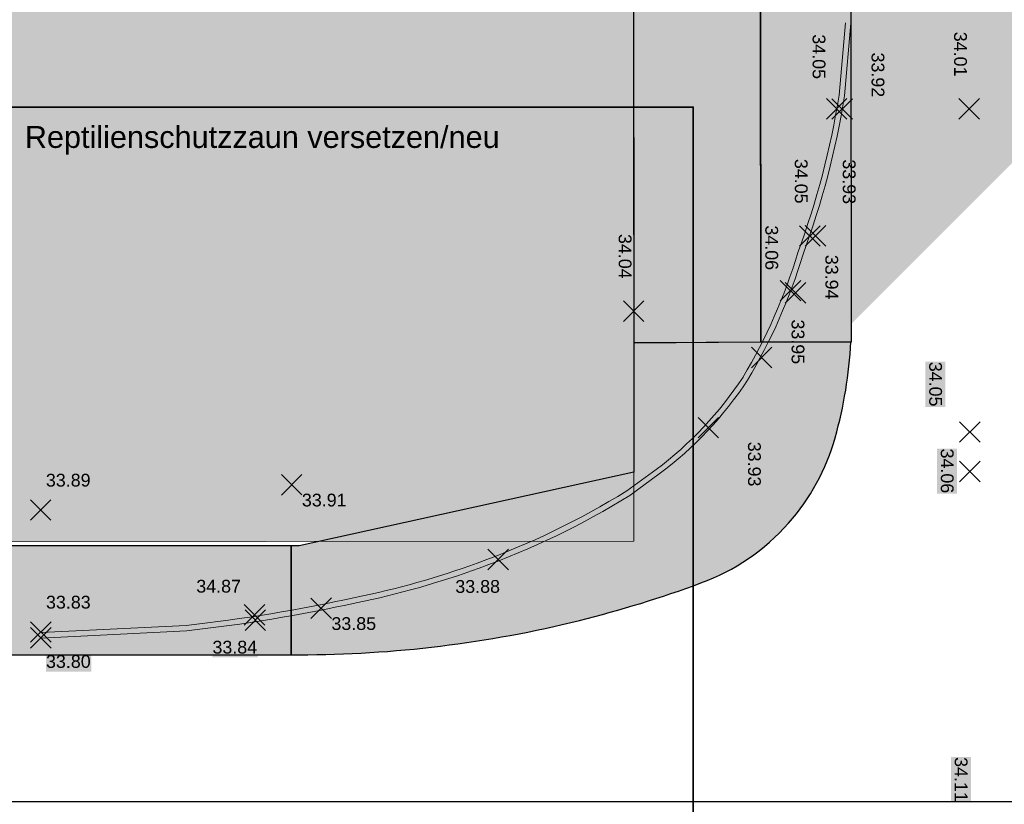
# Model space of a CAD drawing. Header units: metres. Extents: x -5203299 to 2078834, y 245743 to 5817682.
# Tile 237 of 256: x 366581 to 366608, y 5814224 to 5814246. Entities that reach past the tile are written whole.
import ezdxf

# ---------------------------------------------------------------- set-up
doc = ezdxf.new("R2010")
doc.units = ezdxf.units.M
doc.header["$LTSCALE"] = 0.5
for name, color, linetype, lineweight in [('02.02_Nutzung. Gebäude-Gewerbe. Wohnen', 7, 'Continuous', 9), ('03_CS-XREF_Verm_KADEN_24_08_02-MK_Lageplan_Verkehr_LZ Randstein', 7, 'Continuous', 25), ('03_CS-XREF_Verm_KADEN_24_08_02-MK_Lageplan_Verkehr_LZ Randstein-2', 7, 'Continuous', 25), ('2D-Schatten', 7, 'Continuous', 5), ('30 -39 Baustelle- Fläche', 7, 'Continuous', 15), ('99.04_Erschließung_VP-S-Borde-Kantenstein', 7, 'Continuous', 25), ('Keine', 7, 'Continuous', 9), ('SB-PUNKTE-00000-0000-HOE', 7, 'Continuous', 18), ('SB-PUNKTE-00000-0000-PKT', 7, 'Continuous', 18), ('SB-PUNKTE-00000-0000-SYM', 7, 'Continuous', 18)]:
    doc.layers.add(name, color=color, linetype=linetype, lineweight=lineweight)
for name, color, linetype, lineweight, true_color in [('30 -34 Innenwände- 4 Türen_Fenster', 7, 'Continuous', 15, 0x9955ff), ('99.04_Erschließung_VP-S-Farben-Gehweg-Betonsteinpflaster', 7, 'Continuous', 25, 0xffd6a8), ('99.04_Erschließung_VP-S-Farben-Regengarten', 7, 'Continuous', 25, 0x60d2fb), ('99.04_Gleisplanung VP 02_23-EB-1236R-A-FAHRKANTE', 150, 'Continuous', 35, 0x007fff)]:
    doc.layers.add(name, color=color, linetype=linetype, lineweight=lineweight, true_color=true_color)
doc.styles.add('Arial', font='arial.ttf')

# ---------------------------------------------------------------- blocks, each defined once
blk = doc.blocks.new('_25-01-10_187 KRA_CS_LP4_Außenanlagenplan (3D)')
at = {"layer": '03_CS-XREF_Verm_KADEN_24_08_02-MK_Lageplan_Verkehr_LZ Randstein', "linetype": 'Continuous', "lineweight": 0}
h = blk.add_hatch(color=7, dxfattribs=at)
edge = h.paths.add_edge_path()
edge.add_line((366603.7425347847, 5814245.534707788), (366603.563910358, 5814243.538268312))
edge.add_arc((366581.1745480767, 5814247.086692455), 22.66880802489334, 339.6414905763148, 350.9942644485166, ccw=False)
edge.add_arc((366588.0333437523, 5814243.48281108), 15.01752846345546, 329.03311586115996, 343.4314082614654, ccw=False)
edge.add_line((366600.9103463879, 5814235.7556535), (366603.7425347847, 5814245.534707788))
h = blk.add_hatch(color=7, dxfattribs=at)
edge = h.paths.add_edge_path()
edge.add_line((366603.8919379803, 5814245.521340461), (366603.7128600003, 5814243.519831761))
edge.add_arc((366581.1745990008, 5814247.086679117), 22.81875563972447, 339.65392810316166, 351.0070989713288, ccw=False)
edge.add_arc((366588.0333489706, 5814243.482808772), 15.16752280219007, 329.0331133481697, 343.4126481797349, ccw=False)
edge.add_line((366601.0389661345, 5814235.678472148), (366603.8919379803, 5814245.521340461))
h = blk.add_hatch(color=7, dxfattribs=at)
edge = h.paths.add_edge_path()
edge.add_line((366598.5183954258, 5814233.213989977), (366597.7113543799, 5814232.624189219))
edge.add_arc((366586.1334059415, 5814251.346373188), 22.01292944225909, 289.7980042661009, 301.7329783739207, ccw=False)
edge.add_line((366593.5892984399, 5814230.634571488), (366598.5183954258, 5814233.213989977))
h = blk.add_hatch(color=7, dxfattribs=at)
edge = h.paths.add_edge_path()
edge.add_line((366598.6069018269, 5814233.092884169), (366597.7951876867, 5814232.499668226))
edge.add_arc((366586.1334083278, 5814251.346368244), 22.16292398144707, 289.79800277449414, 301.74799402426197, ccw=False)
edge.add_line((366593.6401042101, 5814230.493437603), (366598.6069018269, 5814233.092884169))
at = {"layer": '03_CS-XREF_Verm_KADEN_24_08_02-MK_Lageplan_Verkehr_LZ Randstein-2', "linetype": 'Continuous', "lineweight": 0}
h = blk.add_hatch(color=7, dxfattribs=at)
edge = h.paths.add_edge_path()
edge.add_arc((366592.4848025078, 5814241.287589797), 10.07931874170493, 306.76804946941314, 326.76660768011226, ccw=False)
edge.add_line((366598.5180507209, 5814233.213397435), (366600.9155987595, 5814235.76361108))
h = blk.add_hatch(color=7, dxfattribs=at)
edge = h.paths.add_edge_path()
edge.add_arc((366592.4848025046, 5814241.287589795), 10.22931874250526, 306.76804949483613, 326.76660769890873, ccw=False)
edge.add_line((366598.6078372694, 5814233.093237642), (366601.0410655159, 5814235.681403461))
h = blk.add_hatch(color=7, dxfattribs=at)
edge = h.paths.add_edge_path()
edge.add_arc((366585.7296666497, 5814252.10265416), 22.86057945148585, 281.33826226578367, 290.10851362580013, ccw=False)
edge.add_arc((366580.8518630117, 5814271.910776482), 43.25022254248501, 276.253884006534, 282.5151354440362, ccw=False)
edge.add_line((366585.5632940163, 5814228.917937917), (366581.5656172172, 5814228.716508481))
edge.add_line((366581.5656172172, 5814228.716508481), (366593.589116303, 5814230.635583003))
h = blk.add_hatch(color=7, dxfattribs=at)
edge = h.paths.add_edge_path()
edge.add_arc((366585.7296656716, 5814252.102657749), 23.01058316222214, 281.34210183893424, 290.10851281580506, ccw=False)
edge.add_arc((366580.8518629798, 5814271.910776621), 43.40022268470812, 276.2480546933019, 282.5131031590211, ccw=False)
edge.add_line((366585.5752448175, 5814228.768349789), (366581.5731656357, 5814228.56669853))
edge.add_line((366581.5731656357, 5814228.56669853), (366593.6406861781, 5814230.494726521))
at = {"layer": '03_CS-XREF_Verm_KADEN_24_08_02-MK_Lageplan_Verkehr_LZ Randstein', "lineweight": 9, "flags": 128}
for points in [[(366603.7425347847, 5814245.534707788), (366603.5639103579, 5814243.538268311, -0.04957637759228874), (366602.4273299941, 5814239.200367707, -0.0629071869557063), (366600.9103463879, 5814235.7556535)], [(366603.8919379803, 5814245.521340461), (366603.71286, 5814243.519831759, -0.0495781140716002), (366602.5696846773, 5814239.152832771, -0.06282501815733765), (366601.0389661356, 5814235.67847215)], [(366598.5183954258, 5814233.213989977), (366597.7113543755, 5814232.624189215, -0.05212327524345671), (366593.589298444, 5814230.634571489)], [(366598.6069018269, 5814233.092884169), (366597.7951876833, 5814232.499668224, -0.05218897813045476), (366593.6401042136, 5814230.493437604)]]:
    blk.add_lwpolyline(points, format="xyb", dxfattribs=at)
at = {"layer": '03_CS-XREF_Verm_KADEN_24_08_02-MK_Lageplan_Verkehr_LZ Randstein-2', "lineweight": 9, "flags": 128}
for points in [[(366600.9155987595, 5814235.76361108, -0.0874823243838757), (366598.5180507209, 5814233.213397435)], [(366601.0410655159, 5814235.681403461, -0.0874823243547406), (366598.6078372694, 5814233.093237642)], [(366593.5891162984, 5814230.635583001, -0.03828613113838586), (366590.2240784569, 5814229.688231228, -0.0273266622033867), (366585.5632940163, 5814228.917937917), (366581.5656172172, 5814228.716508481)], [(366593.6406861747, 5814230.49472652, -0.03826934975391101), (366590.2550802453, 5814229.541461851, -0.02734324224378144), (366585.5752448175, 5814228.768349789), (366581.5731656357, 5814228.56669853)]]:
    blk.add_lwpolyline(points, format="xyb", dxfattribs=at)
blk = doc.blocks.new('Gruppe-746')
at = {"layer": 'SB-PUNKTE-00000-0000-SYM', "color": 7}
for p, q in [((14.0796487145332, 27.73335761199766), (14.64612376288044, 27.16783305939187)), ((14.08012396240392, 27.16735781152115), (14.64564851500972, 27.73383285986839))]:
    blk.add_line(p, q, dxfattribs=at)
blk = doc.blocks.new('Gruppe-747')
at = {"layer": 'SB-PUNKTE-00000-0000-SYM', "color": 7}
for p, q in [((14.06144971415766, 37.73334585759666), (14.62792476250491, 37.16782130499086)), ((14.06192496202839, 37.16734605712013), (14.62744951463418, 37.73382110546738))]:
    blk.add_line(p, q, dxfattribs=at)
blk = doc.blocks.new('Gruppe-769')
at = {"layer": 'SB-PUNKTE-00000-0000-SYM', "color": 7}
for p, q in [((6.872657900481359, 28.94337310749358), (7.439132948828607, 28.37784855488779)), ((6.873133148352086, 28.37737330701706), (7.438657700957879, 28.94384835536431))]:
    blk.add_line(p, q, dxfattribs=at)
blk = doc.blocks.new('Gruppe-773')
at = {"layer": 'SB-PUNKTE-00000-0000-SYM', "color": 7}
for p, q in [((9.828933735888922, 34.23332046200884), (10.39540878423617, 33.66779590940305)), ((9.829408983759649, 33.66732066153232), (10.39493353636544, 34.23379570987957))]:
    blk.add_line(p, q, dxfattribs=at)
blk = doc.blocks.new('Gruppe-776')
at = {"layer": 'SB-PUNKTE-00000-0000-SYM', "color": 7}
for p, q in [((10.56188719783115, 37.73040780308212), (11.1283622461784, 37.16488325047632)), ((10.56236244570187, 37.1644080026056), (11.12788699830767, 37.73088305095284))]:
    blk.add_line(p, q, dxfattribs=at)
blk = doc.blocks.new('Gruppe-812')
at = {"layer": 'SB-PUNKTE-00000-0000-SYM', "color": 7}
for p, q in [((9.671273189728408, 34.22733014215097), (10.23774823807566, 33.66180558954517)), ((9.671748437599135, 33.66133034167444), (10.23727299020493, 34.22780539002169))]:
    blk.add_line(p, q, dxfattribs=at)
blk = doc.blocks.new('Gruppe-814')
at = {"layer": 'SB-PUNKTE-00000-0000-SYM', "color": 7}
for p, q in [((10.41074468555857, 37.7325859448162), (10.97721973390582, 37.1670613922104)), ((10.4112199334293, 37.16658614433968), (10.97674448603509, 37.73306119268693))]:
    blk.add_line(p, q, dxfattribs=at)
blk = doc.blocks.new('Gruppe-815')
at = {"layer": 'SB-PUNKTE-00000-0000-SYM', "color": 7}
for p, q in [((1.0819533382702, 25.30805571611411), (1.648428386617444, 24.74253116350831)), ((1.647953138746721, 25.30853096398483), (1.082428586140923, 24.74205591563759))]:
    blk.add_line(p, q, dxfattribs=at)
blk = doc.blocks.new('Gruppe-816')
at = {"layer": 'SB-PUNKTE-00000-0000-SYM', "color": 7}
for p, q in [((-5.612147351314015, 23.63409772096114), (-5.045672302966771, 23.06857316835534)), ((-5.046147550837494, 23.63457296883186), (-5.611672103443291, 23.06809792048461))]:
    blk.add_line(p, q, dxfattribs=at)
blk = doc.blocks.new('Gruppe-817')
at = {"layer": 'SB-PUNKTE-00000-0000-SYM', "color": 7}
for p, q in [((-5.635357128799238, 23.78229128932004), (-5.068882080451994, 23.21676673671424)), ((-5.069357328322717, 23.78276653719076), (-5.634881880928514, 23.21629148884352))]:
    blk.add_line(p, q, dxfattribs=at)
blk = doc.blocks.new('Gruppe-821')
at = {"layer": 'SB-PUNKTE-00000-0000-SYM', "color": 7}
for p, q in [((-3.799744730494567, 23.96404830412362), (-3.233269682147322, 23.39852375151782)), ((-3.233744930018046, 23.96452355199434), (-3.799269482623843, 23.3980485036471))]:
    blk.add_line(p, q, dxfattribs=at)
blk = doc.blocks.new('Gruppe-822')
at = {"layer": 'SB-PUNKTE-00000-0000-SYM', "color": 7}
for p, q in [((-4.613574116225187, 27.3699984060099), (-4.047099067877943, 26.8044738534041)), ((-4.047574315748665, 27.37047365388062), (-4.613098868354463, 26.80399860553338))]:
    blk.add_line(p, q, dxfattribs=at)
blk = doc.blocks.new('Gruppe-830')
at = {"layer": 'SB-PUNKTE-00000-0000-SYM', "color": 7}
for p, q in [((8.342345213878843, 30.87749408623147), (8.908820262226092, 30.31196953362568)), ((8.34282046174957, 30.31149428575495), (8.908345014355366, 30.8779693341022))]:
    blk.add_line(p, q, dxfattribs=at)
blk = doc.blocks.new('Gruppe-831')
at = {"layer": 'SB-PUNKTE-00000-0000-SYM', "color": 7}
for p, q in [((9.273262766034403, 32.66032926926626), (9.839737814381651, 32.09480471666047)), ((9.27373801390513, 32.09432946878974), (9.839262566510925, 32.66080451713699))]:
    blk.add_line(p, q, dxfattribs=at)
blk = doc.blocks.new('Gruppe-832')
at = {"layer": 'SB-PUNKTE-00000-0000-SYM', "color": 7}
for p, q in [((9.135325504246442, 32.71926407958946), (9.701800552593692, 32.15373952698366)), ((9.13580075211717, 32.15326427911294), (9.701325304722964, 32.71973932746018))]:
    blk.add_line(p, q, dxfattribs=at)
blk = doc.blocks.new('Gruppe-833')
at = {"layer": 'SB-PUNKTE-00000-0000-SYM', "color": 7}
for p, q in [((4.816115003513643, 32.1574835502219), (5.382590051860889, 31.5919589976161)), ((4.816590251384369, 31.59148374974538), (5.382114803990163, 32.15795879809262))]:
    blk.add_line(p, q, dxfattribs=at)
blk = doc.blocks.new('Gruppe-835')
at = {"layer": 'SB-PUNKTE-00000-0000-SYM', "color": 7}
for p, q in [((-11.52803179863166, 23.14745663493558), (-10.96155675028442, 22.58193208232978)), ((-10.96203199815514, 23.1479318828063), (-11.52755655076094, 22.58145683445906))]:
    blk.add_line(p, q, dxfattribs=at)
blk = doc.blocks.new('Gruppe-836')
at = {"layer": 'SB-PUNKTE-00000-0000-SYM', "color": 7}
for p, q in [((-11.5281666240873, 23.30805402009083), (-10.96169157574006, 22.74252946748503)), ((-10.96216682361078, 23.30852926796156), (-11.52769137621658, 22.74205421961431))]:
    blk.add_line(p, q, dxfattribs=at)
blk = doc.blocks.new('Gruppe-837')
at = {"layer": 'SB-PUNKTE-00000-0000-SYM', "color": 7}
for p, q in [((-11.53099096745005, 26.67225295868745), (-10.96451591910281, 26.10672840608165)), ((-10.96499116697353, 26.67272820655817), (-11.53051571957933, 26.10625315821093))]:
    blk.add_line(p, q, dxfattribs=at)
blk = doc.blocks.new('Gruppe-882')
at = {"layer": 'SB-PUNKTE-00000-0000-SYM', "color": 7}
for p, q in [((14.07964888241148, 28.82535916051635), (14.64612393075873, 28.25983460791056)), ((14.08012413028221, 28.25935936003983), (14.64564868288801, 28.82583440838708))]:
    blk.add_line(p, q, dxfattribs=at)
blk = doc.blocks.new('_23-07-06_Massenplan_TB_Weiterführende Schule (3D)')
at = {"layer": '02.02_Nutzung. Gebäude-Gewerbe. Wohnen', "linetype": 'Continuous', "lineweight": 0}
blk.add_hatch(color=165, dxfattribs=at).paths.add_polyline_path([(-25.39530300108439, 25.5038159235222), (-25.4132039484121, 44.00380741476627), (5.089154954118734, 44.02941503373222), (5.10468626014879, 25.52942155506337)])
at = {"layer": '2D-Schatten', "linetype": 'Continuous', "lineweight": 0, "transparency": 33554457}
blk.add_hatch(color=7, dxfattribs=at).paths.add_polyline_path([(-25.41083428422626, 44.00380940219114), (-19.04805808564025, 50.36776943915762), (5.083833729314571, 50.36776943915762), (5.048437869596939, 92.52939794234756), (-38.20534588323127, 92.49308514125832), (-38.20533460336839, 92.47964920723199), (-42.45153710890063, 92.47964920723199), (-42.45154539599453, 92.4895203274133), (-79.45153242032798, 92.45845775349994), (-75.2088917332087, 96.70109844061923), (-38.20890471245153, 96.73216102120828), (-36.08758436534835, 98.85348135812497), (11.41239890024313, 98.89335897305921), (11.44777775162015, 56.75198988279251), (17.8170770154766, 56.75733709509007), (17.83260832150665, 38.25734361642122), (5.10468626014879, 25.52942155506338), (5.089154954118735, 44.02941503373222)])
at = {"layer": '99.04_Erschließung_VP-S-Farben-Gehweg-Betonsteinpflaster', "linetype": 'Continuous', "lineweight": 0, "true_color": 0xffd6a8}
for points in [[(5.042985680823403, 99.02939289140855), (5.100097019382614, 31.00311811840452), (8.600079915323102, 31.0249600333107), (8.542984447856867, 99.03233131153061)], [(-99.3871600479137, 24.89997420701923), (-41.30371819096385, 24.89996526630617), (-41.3037185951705, 22.39996526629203), (-4.344498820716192, 22.39995959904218), (-4.344498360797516, 25.39995959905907), (-25.39950142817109, 25.39996282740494), (-25.39950066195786, 30.39996282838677), (-99.38715920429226, 30.39997417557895)]]:
    blk.add_hatch(color=41, dxfattribs=at).paths.add_polyline_path(points)
h = blk.add_hatch(color=41, dxfattribs=at)
edge = h.paths.add_edge_path()
edge.add_line((5.100097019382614, 31.00311811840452), (5.103092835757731, 27.4347503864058))
edge.add_line((5.103092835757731, 27.4347503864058), (-4.123378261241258, 25.3999562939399))
edge.add_line((-4.123378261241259, 25.3999562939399), (-4.344498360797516, 25.39995959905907))
edge.add_line((-4.344498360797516, 25.39995959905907), (-4.344498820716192, 22.39995959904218))
edge.add_line((-4.344498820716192, 22.39995959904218), (-4.123378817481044, 22.39995629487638))
edge.add_line((-4.123378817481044, 22.39995629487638), (-4.12337881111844, 22.39995629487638))
edge.add_arc((-4.123372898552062, 54.39995620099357), 31.99999990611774, 269.9999894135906, 283.9785879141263)
edge.add_line((3.606523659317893, 23.34760213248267), (3.60652366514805, 23.34760213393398))
edge.add_arc((-4.123372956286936, 54.39995635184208), 32.00000006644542, 283.9785879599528, 290.249965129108)
edge.add_arc((4.875655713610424, 30.00697606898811), 5.999999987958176, 290.2499650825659, 318.4196767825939)
edge.add_line((9.363812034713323, 26.02495990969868), (9.363812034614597, 26.0249599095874))
edge.add_arc((4.875660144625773, 30.00697365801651), 5.999995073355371, 318.4196659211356, 344.2977492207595)
edge.add_line((10.65174209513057, 28.38314540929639), (10.6517420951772, 28.38314540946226))
edge.add_line((10.6517420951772, 28.38314540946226), (10.65174209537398, 28.38314541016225))
edge.add_arc((-0.9004283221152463, 31.63080635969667), 11.99999762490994, 344.2977371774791, 357.1060640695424)
edge.add_line((11.08426578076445, 31.02495963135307), (11.08426578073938, 31.02495963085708))
edge.add_line((11.08426578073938, 31.02495963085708), (5.100097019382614, 31.00311811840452))
at = {"layer": '99.04_Erschließung_VP-S-Farben-Regengarten', "linetype": 'Continuous', "lineweight": 0, "true_color": 0x60d2fb}
blk.add_hatch(color=141, dxfattribs=at).paths.add_polyline_path([(8.57535910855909, 60.47032988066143), (8.600079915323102, 31.0249600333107), (11.10008079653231, 31.02495962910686), (11.0753582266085, 60.47242875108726)])
at = {"layer": '02.02_Nutzung. Gebäude-Gewerbe. Wohnen', "flags": 128}
blk.add_lwpolyline([(-25.39530300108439, 25.5038159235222), (-25.4132039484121, 44.00380741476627), (5.089154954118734, 44.02941503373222), (5.10468626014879, 25.52942155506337)], close=True, dxfattribs=at)
at = {"layer": '99.04_Erschließung_VP-S-Borde-Kantenstein', "lineweight": 9}
for p in [(5.042985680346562, 99.02939289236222), (-4.123378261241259, 25.3999562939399)]:
    blk.add_line(p, (5.103092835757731, 27.4347503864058), dxfattribs=at)
at = {"layer": '99.04_Erschließung_VP-S-Borde-Kantenstein', "linetype": 'Continuous', "lineweight": 9}
blk.add_line((-4.123363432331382, 25.39995956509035), (-25.39950142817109, 25.39996282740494), dxfattribs=at)
at = {"layer": '99.04_Erschließung_VP-S-Farben-Gehweg-Betonsteinpflaster', "flags": 128}
for points in [[(5.042985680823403, 99.02939289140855), (5.100097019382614, 31.00311811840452), (8.600079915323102, 31.0249600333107), (8.542984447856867, 99.03233131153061)], [(-99.3871600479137, 24.89997420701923), (-41.30371819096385, 24.89996526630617), (-41.3037185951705, 22.39996526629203), (-4.344498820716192, 22.39995959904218), (-4.344498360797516, 25.39995959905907), (-25.39950142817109, 25.39996282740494), (-25.39950066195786, 30.39996282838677), (-99.38715920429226, 30.39997417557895)]]:
    blk.add_lwpolyline(points, close=True, dxfattribs=at)
blk.add_lwpolyline([(5.100097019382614, 31.00311811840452), (5.103092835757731, 27.4347503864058), (-4.123378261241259, 25.3999562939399), (-4.344498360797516, 25.39995959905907), (-4.344498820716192, 22.39995959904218), (-4.123378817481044, 22.39995629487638), (-4.12337881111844, 22.39995629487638, 0.06106888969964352), (3.606523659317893, 23.34760213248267), (3.60652366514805, 23.34760213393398, 0.02737087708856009), (6.952354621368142, 24.37782679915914, 0.1235363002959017), (9.363812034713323, 26.02495990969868), (9.363812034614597, 26.0249599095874, 0.1133967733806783), (10.65174209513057, 28.38314540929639), (10.6517420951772, 28.38314540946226), (10.65174209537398, 28.38314541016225, 0.05594512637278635), (11.08426578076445, 31.02495963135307), (11.08426578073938, 31.02495963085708)], format="xyb", close=True, dxfattribs=at)
at = {"layer": '99.04_Erschließung_VP-S-Farben-Regengarten', "flags": 128}
blk.add_lwpolyline([(8.57535910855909, 60.47032988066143), (8.600079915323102, 31.0249600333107), (11.10008079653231, 31.02495962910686), (11.0753582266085, 60.47242875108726)], close=True, dxfattribs=at)
at = {"layer": '99.04_Gleisplanung VP 02_23-EB-1236R-A-FAHRKANTE', "flags": 128}
blk.add_lwpolyline([(563.0160730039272, 18.31275983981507), (-195.6329211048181, 18.36176344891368), (-195.632921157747, 18.36176344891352, -0.005965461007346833), (-243.3253258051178, 18.93388033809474), (-544.4057281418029, 26.13893524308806)], format="xyb", dxfattribs=at)
at = {"layer": 'SB-PUNKTE-00000-0000-HOE', "color": 7}
for points in [[(9.924420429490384, 39.50516872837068), (9.925466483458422, 38.25936338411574), (10.47757579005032, 39.50563319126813), (10.47862184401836, 38.2598278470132)], [(9.924420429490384, 39.50516872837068), (9.925466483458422, 38.25936338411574), (10.47757579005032, 39.50563319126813), (10.47862184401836, 38.2598278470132)], [(13.82417101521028, 39.57703534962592), (13.82521706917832, 38.33123000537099), (14.37732637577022, 39.57749981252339), (14.37837242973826, 38.33169446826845)], [(13.82417101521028, 39.57703534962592), (13.82521706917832, 38.33123000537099), (14.37732637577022, 39.57749981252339), (14.37837242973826, 38.33169446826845)], [(11.54890850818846, 39.00431809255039), (11.5499545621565, 37.75851274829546), (12.10206386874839, 39.00478255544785), (12.10310992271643, 37.75897721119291)], [(11.54890850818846, 39.00431809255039), (11.5499545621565, 37.75851274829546), (12.10206386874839, 39.00478255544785), (12.10310992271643, 37.75897721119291)], [(9.433994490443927, 36.07101963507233), (9.435040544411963, 34.8252142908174), (9.987149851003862, 36.07148409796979), (9.988195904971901, 34.82567875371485)], [(9.433994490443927, 36.07101963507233), (9.435040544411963, 34.8252142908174), (9.987149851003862, 36.07148409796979), (9.988195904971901, 34.82567875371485)], [(10.75564875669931, 36.05753483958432), (10.75669481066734, 34.81172949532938), (11.30880411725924, 36.05799930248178), (11.30985017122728, 34.81219395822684)], [(10.75564875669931, 36.05753483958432), (10.75669481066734, 34.81172949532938), (11.30880411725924, 36.05799930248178), (11.30985017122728, 34.81219395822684)], [(8.620209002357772, 34.23735007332), (8.621255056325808, 32.99154472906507), (9.173364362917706, 34.23781453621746), (9.174410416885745, 32.99200919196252)], [(8.620209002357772, 34.23735007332), (8.621255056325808, 32.99154472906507), (9.173364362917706, 34.23781453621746), (9.174410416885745, 32.99200919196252)], [(4.578836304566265, 34.00117304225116), (4.579882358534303, 32.75536769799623), (5.131991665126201, 34.00163750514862), (5.133037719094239, 32.75583216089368)], [(4.578836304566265, 34.00117304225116), (4.579882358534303, 32.75536769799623), (5.131991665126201, 34.00163750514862), (5.133037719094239, 32.75583216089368)], [(10.27540001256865, 33.42651932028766), (10.27644606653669, 32.18071397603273), (10.82855537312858, 33.42698378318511), (10.82960142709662, 32.18117843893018)], [(10.27540001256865, 33.42651932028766), (10.27644606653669, 32.18071397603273), (10.82855537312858, 33.42698378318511), (10.82960142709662, 32.18117843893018)], [(9.34448246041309, 31.64368413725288), (9.345528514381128, 30.39787879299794), (9.897637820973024, 31.64414860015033), (9.898683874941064, 30.39834325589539)], [(9.34448246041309, 31.64368413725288), (9.345528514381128, 30.39787879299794), (9.897637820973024, 31.64414860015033), (9.898683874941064, 30.39834325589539)], [(13.13802695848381, 30.47656886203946), (13.13907301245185, 29.23076351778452), (13.69118231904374, 30.47703332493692), (13.69222837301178, 29.23122798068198)], [(13.13802695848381, 30.47656886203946), (13.13907301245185, 29.23076351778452), (13.69118231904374, 30.47703332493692), (13.69222837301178, 29.23122798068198)], [(8.143256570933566, 28.27183958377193), (8.144302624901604, 27.02603423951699), (8.696411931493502, 28.27230404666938), (8.69745798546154, 27.02649870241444)], [(8.143256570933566, 28.27183958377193), (8.144302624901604, 27.02603423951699), (8.696411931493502, 28.27230404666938), (8.69745798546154, 27.02649870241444)], [(13.45861853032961, 28.08437394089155), (13.45966458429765, 26.83856859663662), (14.01177389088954, 28.08483840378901), (14.01281994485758, 26.83903305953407)], [(13.45861853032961, 28.08437394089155), (13.45966458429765, 26.83856859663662), (14.01177389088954, 28.08483840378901), (14.01281994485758, 26.83903305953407)], [(-11.1035869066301, 26.9301956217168), (-9.857781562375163, 26.93124167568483), (-11.10405136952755, 27.48335098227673), (-9.858246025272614, 27.48439703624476)], [(-11.1035869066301, 26.9301956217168), (-9.857781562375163, 26.93124167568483), (-11.10405136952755, 27.48335098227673), (-9.858246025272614, 27.48439703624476)], [(-4.046744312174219, 26.38197538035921), (-2.800938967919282, 26.38302143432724), (-4.047208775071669, 26.93513074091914), (-2.801403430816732, 26.93617679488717)], [(-4.046744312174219, 26.38197538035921), (-2.800938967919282, 26.38302143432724), (-4.047208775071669, 26.93513074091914), (-2.801403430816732, 26.93617679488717)], [(-6.95819142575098, 24.00629495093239), (-5.712386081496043, 24.00734100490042), (-6.958655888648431, 24.55945031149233), (-5.712850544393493, 24.56049636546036)], [(-6.95819142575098, 24.00629495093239), (-5.712386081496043, 24.00734100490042), (-6.958655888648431, 24.55945031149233), (-5.712850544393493, 24.56049636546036)], [(0.1817473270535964, 23.9998744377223), (1.427552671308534, 24.00092049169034), (0.1812828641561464, 24.55302979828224), (1.427088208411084, 24.55407585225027)], [(0.1817473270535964, 23.9998744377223), (1.427552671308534, 24.00092049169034), (0.1812828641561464, 24.55302979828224), (1.427088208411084, 24.55407585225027)], [(-11.10076256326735, 23.56599668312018), (-9.854957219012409, 23.56704273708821), (-11.1012270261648, 24.11915204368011), (-9.85542168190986, 24.12019809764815)], [(-11.10076256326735, 23.56599668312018), (-9.854957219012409, 23.56704273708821), (-11.1012270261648, 24.11915204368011), (-9.85542168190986, 24.12019809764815)], [(-3.232914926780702, 22.97602527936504), (-1.987109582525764, 22.97707133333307), (-3.233379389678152, 23.52918063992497), (-1.987574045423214, 23.53022669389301)], [(-3.232914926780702, 22.97602527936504), (-1.987109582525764, 22.97707133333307), (-3.233379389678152, 23.52918063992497), (-1.987574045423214, 23.53022669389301)], [(-6.512353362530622, 22.32591644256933), (-5.266548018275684, 22.32696249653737), (-6.512817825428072, 22.87907180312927), (-5.267012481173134, 22.8801178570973)], [(-6.512353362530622, 22.32591644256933), (-5.266548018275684, 22.32696249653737), (-6.512817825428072, 22.87907180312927), (-5.267012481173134, 22.8801178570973)], [(-11.10038365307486, 21.9317590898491), (-9.85457830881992, 21.93280514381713), (-11.10084811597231, 22.48491445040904), (-9.855042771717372, 22.48596050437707)], [(-11.10038365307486, 21.9317590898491), (-9.85457830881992, 21.93280514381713), (-11.10084811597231, 22.48491445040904), (-9.855042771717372, 22.48596050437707)], [(13.84132783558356, 19.57667714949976), (13.8423738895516, 18.33087180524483), (14.39448319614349, 19.57714161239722), (14.39552925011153, 18.33133626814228)], [(13.84132783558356, 19.57667714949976), (13.8423738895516, 18.33087180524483), (14.39448319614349, 19.57714161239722), (14.39552925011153, 18.33133626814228)]]:
    blk.add_solid(points, dxfattribs=at)
at = {"layer": 'SB-PUNKTE-00000-0000-PKT', "color": 7}
for name in ['Gruppe-814', 'Gruppe-776', 'Gruppe-747', 'Gruppe-812', 'Gruppe-773', 'Gruppe-832', 'Gruppe-831', 'Gruppe-833', 'Gruppe-830', 'Gruppe-769', 'Gruppe-882', 'Gruppe-746', 'Gruppe-822', 'Gruppe-837', 'Gruppe-815', 'Gruppe-821', 'Gruppe-817', 'Gruppe-816', 'Gruppe-836', 'Gruppe-835']:
    blk.add_blockref(name, (0, 0), dxfattribs=at)
at = {"layer": 'SB-PUNKTE-00000-0000-HOE', "char_height": 0.3524103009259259, "attachment_point": 1, "line_spacing_factor": 0.25, "style": 'Arial'}
for s, insert, rotation in [('34.05', (10.38301667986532, 39.50555379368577), 270.0481090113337), ('34.01', (14.28276726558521, 39.57742041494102), 270.0481090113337), ('33.92', (12.00750475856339, 39.00470315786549), 270.0481090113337), ('34.05', (9.892590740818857, 36.07140470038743), 270.0481090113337), ('33.93', (11.21424500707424, 36.05791990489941), 270.0481090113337), ('34.06', (9.078805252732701, 34.2377351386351), 270.0481090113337), ('34.04', (5.037432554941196, 34.00155810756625), 270.0481090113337), ('33.94', (10.73399626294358, 33.42690438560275), 270.0481090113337), ('33.95', (9.80307871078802, 31.64406920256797), 270.0481090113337), ('34.05', (13.59662320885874, 30.47695392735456), 270.0481090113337), ('33.93', (8.601852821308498, 28.27222464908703), 270.0481090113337), ('34.06', (13.91721478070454, 28.08475900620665), 270.0481090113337), ('33.89', (-11.10397197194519, 27.38879187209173), 0.04810901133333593), ('33.91', (-4.047129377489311, 26.84057163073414), 0.04810901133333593), ('34.87', (-6.958576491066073, 24.46489120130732), 0.04810901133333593), ('33.88', (0.1813622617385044, 24.45847068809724), 0.04810901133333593), ('33.83', (-11.10114762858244, 24.02459293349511), 0.04810901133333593), ('33.85', (-3.233299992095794, 23.43462152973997), 0.04810901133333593), ('33.84', (-6.512738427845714, 22.78451269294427), 0.04810901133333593), ('33.80', (-11.10076871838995, 22.39035534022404), 0.04810901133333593), ('34.11', (14.29992408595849, 19.57706221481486), 270.0481090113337)]:
    blk.add_mtext(s, dxfattribs=dict(at, insert=insert, rotation=rotation))
blk = doc.blocks.new('Gruppe-987')
at = {"layer": '30 -39 Baustelle- Fläche', "color": 171, "linetype": 'Continuous', "lineweight": 35, "true_color": 0x7f7fff, "flags": 128}
blk.add_lwpolyline([(-63.57629475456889, 37.49999999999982), (6.738300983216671, 37.49999999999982), (6.738300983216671, 17.2150968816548), (-5.513253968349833, 17.2150968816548)], dxfattribs=at)
at = {"layer": '30 -39 Baustelle- Fläche', "color": 171, "true_color": 0x7f7fff, "insert": (-5.140000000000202, 36.9775458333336), "char_height": 0.6041319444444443, "attachment_point": 2, "line_spacing_factor": 0.9712426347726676, "style": 'Arial'}
blk.add_mtext('Reptilienschutzzaun versetzen/neu', dxfattribs=at)
blk = doc.blocks.new('_BE Phase 2 (3D)')
at = {"layer": 'Keine', "color": 7}
blk.add_blockref('Gruppe-987', (0, 0), dxfattribs=at)

msp = doc.modelspace()

# ---------------------------------------------------------------- block references
at = {"layer": '30 -34 Innenwände- 4 Türen_Fenster', "color": 1}
msp.add_blockref('_25-01-10_187 KRA_CS_LP4_Außenanlagenplan (3D)', (0, 0), dxfattribs=at)

# ---------------------------------------------------------------- next in the draw order: block references
at = {"layer": 'Keine', "color": 1}
msp.add_blockref('_23-07-06_Massenplan_TB_Weiterführende Schule (3D)', (366592.8034926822, 5814205.707927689), dxfattribs=at)

# ---------------------------------------------------------------- next in the draw order: block references
msp.add_blockref('_BE Phase 2 (3D)', (366592.8034926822, 5814205.707927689), dxfattribs=at)

doc.saveas('drawing.dxf')
